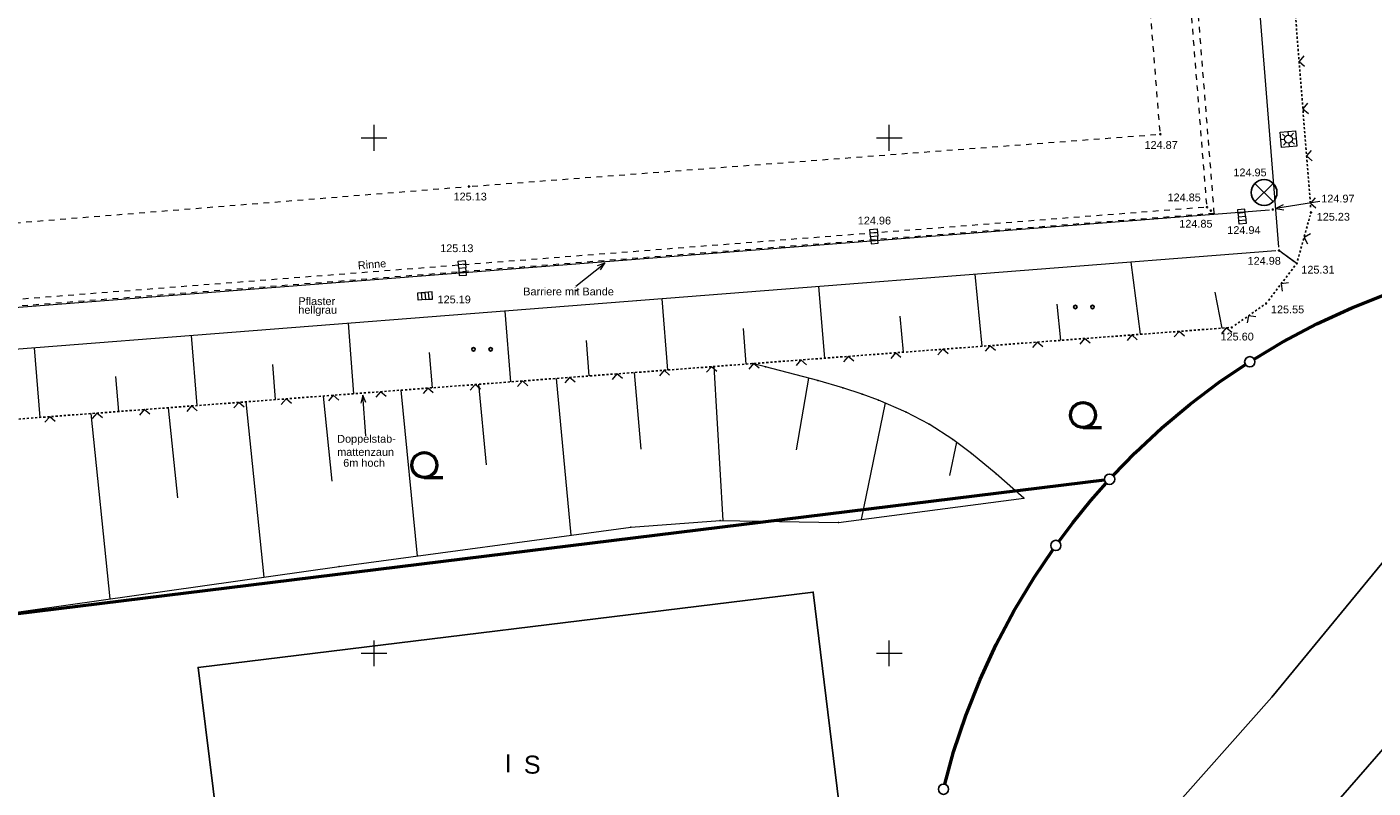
# Model space of a CAD drawing. Header units: metres. Extents: x 32377355 to 32378041, y 5707167 to 5708004.
# Tile 48 of 80: x 32377808 to 32377873, y 5707343 to 5707380. Entities that reach past the tile are written whole.
import ezdxf

# ---------------------------------------------------------------- set-up
doc = ezdxf.new("R2010")
doc.units = ezdxf.units.M
doc.header["$LTSCALE"] = 0.25
for name, pattern in [('LF1', [0]), ('LF2', [2.2, 1.1, -1.1]), ('LF33', [9.2, 0.1, 0, 9.1])]:
    doc.linetypes.add(name, pattern=pattern)
doc.layers.get('0').update_dxf_attribs({"color": 1, "linetype": 'CONTINUOUS'})
for name, color, linetype, lineweight in [('Bauwerke_ Einrichtungen_ Verkehr', 40, 'CONTINUOUS', 25), ('Ebene 71', 71, 'CONTINUOUS', 0), ('Ebene 9082', 7, 'CONTINUOUS', 18), ('Flurstücke_ Grenzpunkte', 51, 'CONTINUOUS', 25), ('Gebäude', 9, 'CONTINUOUS', 25), ('Neues Aufmaß Süd', 122, 'CONTINUOUS', 0), ('Text zu Ebene 9082', 66, 'CONTINUOUS', 0), ('TN_ Siedlung', 211, 'CONTINUOUS', 25), ('Vermessungspunkte', 211, 'CONTINUOUS', 25)]:
    doc.layers.add(name, color=color, linetype=linetype, lineweight=lineweight)
doc.styles.add('N 7 380 - Arial_ normal_ 7 pt', font='Arial.ttf')
doc.styles.add('Schrift rechtsgenei', font='Arial.ttf')

# ---------------------------------------------------------------- blocks, each defined once
blk = doc.blocks.new('*X21')
at = {"color": 7, "linetype": 'LF1', "lineweight": 18}
for p, q in [((32377841.485562, 5707363.905697), (32377841.923243, 5707356.432838)), ((32377833.834413, 5707363.328157), (32377834.546473, 5707355.726785)), ((32377837.623413, 5707363.614168), (32377837.94089, 5707359.896635)), ((32377846.084252, 5707363.34325), (32377845.479618, 5707359.862607)), ((32377822.53304, 5707362.475085), (32377822.95189, 5707358.343492)), ((32377826.30213, 5707362.75959), (32377827.093905, 5707354.71658)), ((32377830.058703, 5707363.043152), (32377830.443627, 5707359.132985)), ((32377815.013013, 5707361.907442), (32377815.462488, 5707357.535142)), ((32377818.76999, 5707362.191035), (32377819.644113, 5707353.687947)), ((32377849.79262, 5707362.140212), (32377848.63153, 5707356.479848)), ((32377811.252515, 5707361.623585), (32377812.183145, 5707352.63821)), ((32377853.261905, 5707360.234605), (32377852.9171, 5707358.6173))]:
    blk.add_line(p, q, dxfattribs=at)
blk = doc.blocks.new('*X33')
at = {"color": 7, "linetype": 'LF1', "lineweight": 18}
for p, q in [((32377862.191737, 5707365.468685), (32377861.731648, 5707368.974485)), ((32377869.770723, 5707368.906003), (32377868.906445, 5707369.536178)), ((32377854.501705, 5707364.88821), (32377854.173475, 5707368.38278)), ((32377846.872795, 5707364.312347), (32377846.577185, 5707367.788092)), ((32377839.252445, 5707363.737132), (32377838.974328, 5707367.192887)), ((32377866.156755, 5707365.76798), (32377865.812225, 5707367.517475)), ((32377831.63662, 5707363.16226), (32377831.367215, 5707366.597353)), ((32377858.330253, 5707365.177202), (32377858.14596, 5707366.928275)), ((32377824.024245, 5707362.587647), (32377823.756503, 5707366.001535)), ((32377843.061597, 5707364.024663), (32377842.91915, 5707365.757612)), ((32377850.685785, 5707364.600167), (32377850.531053, 5707366.34284)), ((32377816.413353, 5707362.013145), (32377816.144165, 5707365.405587)), ((32377835.443888, 5707363.449648), (32377835.307658, 5707365.17241)), ((32377808.803605, 5707361.43873), (32377808.530453, 5707364.809535)), ((32377827.830433, 5707362.874952), (32377827.696145, 5707364.587198)), ((32377820.219553, 5707362.300452), (32377820.084538, 5707364.001975)), ((32377812.609835, 5707361.72604), (32377812.472828, 5707363.416742))]:
    blk.add_line(p, q, dxfattribs=at)
blk = doc.blocks.new('S112')
at = {"color": 0, "lineweight": -2}
for p, q in [((-0.4, 0.4), (0, 0)), ((0, 0), (0.4, 0.4))]:
    blk.add_line(p, q, dxfattribs=at)
blk = doc.blocks.new('S9', base_point=(0, -0.5))
at = {"color": 0, "lineweight": -2}
for p, q in [((-0.5, -0.5), (-0.5, 0)), ((-0.5, 0), (-0.25, 0)), ((-0.25, 0), (0, 0)), ((-0.25, 0), (-0.25, -0.5)), ((0.25, 0), (0, 0)), ((0, 0), (0, -0.5)), ((0.5, 0), (0.25, 0)), ((0.25, -0.5), (0.25, 0)), ((0.5, -0.5), (0.5, 0)), ((-0.25, -0.5), (-0.5, -0.5)), ((0, -0.5), (-0.25, -0.5)), ((0, -0.5), (0.25, -0.5)), ((0.25, -0.5), (0.5, -0.5))]:
    blk.add_line(p, q, dxfattribs=at)
blk = doc.blocks.new('S163')
at = {"lineweight": -2}
blk.add_hatch(color=0, dxfattribs=at).paths.add_polyline_path([(0, 0.031635, -1), (0, -0.031635, -1)], flags=0)
at = {"color": 0, "lineweight": -2}
blk.add_circle((0, 0), 0.031635, dxfattribs=at)
blk = doc.blocks.new('S147')
at = {"color": 0, "lineweight": -2}
for p, q in [((-0.5, 0.5), (0.5, 0.5)), ((-0.5, -0.5), (-0.5, 0.5)), ((-0.25, 0), (-0.5, 0)), ((-0.175, 0.175), (-0.35, 0.35)), ((0, 0.5), (0, 0.25)), ((0.175, 0.175), (0.35, 0.35)), ((0.25, 0), (0.5, 0)), ((0.5, 0.5), (0.5, -0.5)), ((0.5, -0.5), (-0.5, -0.5)), ((-0.175, -0.175), (-0.35, -0.35)), ((0, -0.25), (0, -0.5)), ((0.175, -0.175), (0.35, -0.35))]:
    blk.add_line(p, q, dxfattribs=at)
blk.add_circle((0, 0), 0.25, dxfattribs=at)
blk = doc.blocks.new('Gras_ Grünanlage_ -fläche_ -land')
at = {"lineweight": -2}
h = blk.add_hatch(color=0, dxfattribs=at)
h.paths.add_polyline_path([(-0.415, 0.085, -1), (-0.415, -0.085, -1)], flags=0)
h.paths.add_polyline_path([(0.415, 0.085, -1), (0.415, -0.085, -1)], flags=0)
at = {"color": 0, "lineweight": -2}
for centre in [(-0.415, 0), (0.415, 0)]:
    blk.add_circle(centre, 0.085, dxfattribs=at)
blk = doc.blocks.new('Baumbestand_ Laubholz', base_point=(0.0007, 0))
at = {"color": 0, "lineweight": -2}
blk.add_line((-0.09557, -0.40303), (0.5, -0.40303), dxfattribs=at)
blk.add_circle((-0.09557, 0), 0.40443, dxfattribs=at)
blk = doc.blocks.new('Einsteigeschacht')
at = {"color": 0, "lineweight": -2}
for p, q in [((-0.353585, 0.353585), (0.353585, -0.353585)), ((0.353585, 0.353585), (-0.353585, -0.353585))]:
    blk.add_line(p, q, dxfattribs=at)
blk.add_circle((0, 0), 0.5, dxfattribs=at)
blk = doc.blocks.new('Grenzpunkt mit Abmarkung')
at = {"color": 0, "lineweight": -2}
blk.add_circle((0, 0), 0.5, dxfattribs=at)

msp = doc.modelspace()

# ---------------------------------------------------------------- linework, layer by layer
at = {"layer": 'Bauwerke_ Einrichtungen_ Verkehr', "color": 253, "linetype": 'Continuous', "lineweight": 25, "true_color": 0xb2b2b2}
for p, q in [((32377878.988722, 5707360.543003), (32377868.565722, 5707347.872003)), ((32377882.965723, 5707355.719003), (32377863.421723, 5707333.258003)), ((32377863.443723, 5707333.280002), (32377882.965723, 5707355.719003)), ((32377868.565722, 5707347.872003), (32377861.024723, 5707339.405002))]:
    msp.add_line(p, q, dxfattribs=at)
at = {"layer": 'Ebene 71', "color": 7, "linetype": 'Continuous', "lineweight": 9}
for p, q in [((32377824.999722, 5707374.372003), (32377824.999722, 5707375.622003)), ((32377849.999722, 5707374.372003), (32377849.999722, 5707375.622003)), ((32377824.374722, 5707374.997003), (32377825.624722, 5707374.997003)), ((32377849.374722, 5707374.997003), (32377850.624722, 5707374.997003)), ((32377824.999722, 5707349.372003), (32377824.999722, 5707350.622003)), ((32377849.999722, 5707349.372003), (32377849.999722, 5707350.622003)), ((32377824.374722, 5707349.997003), (32377825.624722, 5707349.997003)), ((32377849.374722, 5707349.997003), (32377850.624722, 5707349.997003))]:
    msp.add_line(p, q, dxfattribs=at)
at = {"layer": 'Flurstücke_ Grenzpunkte', "color": 7, "linetype": 'Continuous', "lineweight": 50}
for p, q in [((32377872.443723, 5707366.756002), (32377874.182723, 5707367.444002)), ((32377870.744723, 5707365.975003), (32377872.443723, 5707366.756002)), ((32377869.091722, 5707365.101002), (32377870.744723, 5707365.975003)), ((32377867.70393, 5707364.2659), (32377869.091722, 5707365.101002)), ((32377866.012722, 5707363.144002), (32377867.28225, 5707363.997518)), ((32377864.590723, 5707362.074002), (32377866.012722, 5707363.144002)), ((32377863.226723, 5707360.931002), (32377864.590723, 5707362.074002)), ((32377861.925723, 5707359.718003), (32377863.226723, 5707360.931002)), ((32377860.86331, 5707358.61691), (32377861.925723, 5707359.718003)), ((32377744.667853, 5707344.16752), (32377860.44159, 5707358.406485)), ((32377859.775722, 5707357.404002), (32377860.524058, 5707358.24977)), ((32377858.904723, 5707356.333003), (32377859.775722, 5707357.404002)), ((32377858.2292, 5707355.427392), (32377858.904723, 5707356.333003)), ((32377857.027723, 5707353.680003), (32377857.93914, 5707355.020272)), ((32377856.061723, 5707352.078002), (32377857.027723, 5707353.680003)), ((32377855.185723, 5707350.425002), (32377856.061723, 5707352.078002)), ((32377854.402723, 5707348.726002), (32377855.185723, 5707350.425002)), ((32377853.713723, 5707346.986003), (32377854.402723, 5707348.726002)), ((32377853.122722, 5707345.212002), (32377853.713723, 5707346.986003)), ((32377852.69559, 5707343.648168), (32377853.122722, 5707345.212002))]:
    msp.add_line(p, q, dxfattribs=at)
at = {"layer": 'Gebäude', "color": 7, "linetype": 'Continuous', "lineweight": 25}
for p, q in [((32377846.305723, 5707352.964003), (32377816.471723, 5707349.303002)), ((32377848.751722, 5707333.045002), (32377846.305723, 5707352.964003)), ((32377816.471723, 5707349.303002), (32377818.910723, 5707329.380002))]:
    msp.add_line(p, q, dxfattribs=at)
at = {"layer": 'Gebäude', "color": 7, "lineweight": 18}
for p in [(32377846.305723, 5707352.964003), (32377816.471723, 5707349.303002)]:
    msp.add_point(p, dxfattribs=at)
at = {"layer": 'Neues Aufmaß Süd', "color": 7, "linetype": 'LF33', "lineweight": 25}
for p, q in [((32377861.54798, 5707483.979045), (32377870.452598, 5707371.532085)), ((32377869.812213, 5707369.053852, 125.305), (32377870.42323, 5707371.23115, 125.231)), ((32377869.67746, 5707368.784002, 125.325), (32377868.380982, 5707367.088, 125.533)), ((32377868.16178, 5707366.878138, 125.552), (32377866.746663, 5707365.890865, 125.594)), ((32377866.467595, 5707365.791442), (32377843.35314, 5707364.04667)), ((32377843.35314, 5707364.04667), (32377790.426973, 5707360.051587))]:
    msp.add_line(p, q, dxfattribs=at)
at = {"layer": 'Neues Aufmaß Süd', "color": 7, "linetype": 'LF2', "lineweight": 18}
for p, q in [((32377865.401485, 5707371.786075, 124.847), (32377856.476957, 5707483.420927, 124.859)), ((32377865.768957, 5707371.329613), (32377856.7936, 5707483.600293)), ((32377863.135442, 5707375.326073, 124.87), (32377858.967002, 5707427.28593, 124.853)), ((32377829.759847, 5707372.651565, 125.13), (32377862.994595, 5707375.161438, 124.871)), ((32377795.514793, 5707369.906275, 125.412), (32377829.45365, 5707372.627728, 125.132)), ((32377865.260618, 5707371.621137, 124.848), (32377793.794825, 5707366.082867, 125.429)), ((32377865.768957, 5707371.329613), (32377793.667213, 5707365.74206))]:
    msp.add_line(p, q, dxfattribs=at)
at = {"layer": 'Neues Aufmaß Süd', "color": 7, "linetype": 'LF1', "lineweight": 18}
for p, q in [((32377868.894228, 5707369.689252), (32377859.78341, 5707483.83931)), ((32377793.69282, 5707365.687927, 125.445), (32377868.454622, 5707371.512075, 124.972)), ((32377868.753353, 5707369.524192, 124.985), (32377790.959815, 5707363.433988, 125.39)), ((32377869.030528, 5707369.445705, 125.031), (32377869.64664, 5707368.996475, 125.263)), ((32377843.984723, 5707363.884003), (32377843.35314, 5707364.04667)), ((32377846.531723, 5707363.228002), (32377843.984723, 5707363.884003)), ((32377847.737723, 5707362.877002), (32377846.531723, 5707363.228002)), ((32377848.676723, 5707362.570002), (32377847.737723, 5707362.877002)), ((32377849.476723, 5707362.276003), (32377848.676723, 5707362.570002)), ((32377850.816723, 5707361.700002), (32377849.476723, 5707362.276003)), ((32377851.933722, 5707361.109002), (32377850.816723, 5707361.700002)), ((32377853.082722, 5707360.368002), (32377851.933722, 5707361.109002)), ((32377853.986722, 5707359.695002), (32377853.082722, 5707360.368002)), ((32377855.189723, 5707358.705002), (32377853.986722, 5707359.695002)), ((32377856.534722, 5707357.523002), (32377855.189723, 5707358.705002)), ((32377847.541723, 5707356.336002), (32377856.534722, 5707357.523002)), ((32377823.297722, 5707354.202003), (32377837.454723, 5707356.121002)), ((32377837.454723, 5707356.121002), (32377841.797722, 5707356.435003)), ((32377841.797722, 5707356.435003), (32377847.541723, 5707356.336002)), ((32377764.959723, 5707345.994002), (32377823.297722, 5707354.202003))]:
    msp.add_line(p, q, dxfattribs=at)
at = {"layer": 'Neues Aufmaß Süd', "color": 7, "linetype": 'Continuous', "lineweight": 18}
for points in [[(32377834.792355, 5707367.80387), (32377836.200345, 5707368.91997)], [(32377835.984125, 5707368.589065), (32377836.200345, 5707368.91997), (32377835.828825, 5707368.784977)], [(32377824.601235, 5707362.154067), (32377824.448845, 5707362.518798), (32377824.351918, 5707362.13558)], [(32377824.594815, 5707360.550258), (32377824.448845, 5707362.518798)]]:
    msp.add_lwpolyline(points, dxfattribs=at)
at = {"layer": 'Neues Aufmaß Süd', "color": 7, "lineweight": 18}
for p in [(32377865.768957, 5707371.329613), (32377843.35314, 5707364.04667), (32377843.984723, 5707363.884003), (32377846.531723, 5707363.228002), (32377847.737723, 5707362.877002), (32377848.676723, 5707362.570002), (32377849.476723, 5707362.276003), (32377850.816723, 5707361.700002), (32377851.933722, 5707361.109002), (32377853.082722, 5707360.368002), (32377853.986722, 5707359.695002), (32377855.189723, 5707358.705002), (32377856.534722, 5707357.523002), (32377837.454723, 5707356.121002), (32377837.454723, 5707356.121002), (32377841.797722, 5707356.435003), (32377841.797722, 5707356.435003), (32377847.541723, 5707356.336002), (32377847.541723, 5707356.336002), (32377823.297722, 5707354.202003), (32377823.297722, 5707354.202003)]:
    msp.add_point(p, dxfattribs=at)
at = {"layer": 'Text zu Ebene 9082', "color": 7, "linetype": 'Continuous', "lineweight": 18}
for points in [[(32377870.885463, 5707371.90299), (32377868.75783, 5707371.565737)], [(32377869.108638, 5707371.747902), (32377868.75783, 5707371.565737), (32377869.147775, 5707371.500987)]]:
    msp.add_lwpolyline(points, dxfattribs=at)
at = {"layer": 'TN_ Siedlung', "color": 253, "linetype": 'Continuous', "lineweight": 25, "true_color": 0xb2b2b2}
for p, q in [((32377872.443723, 5707366.756002), (32377874.182723, 5707367.444002)), ((32377870.744723, 5707365.975003), (32377872.443723, 5707366.756002)), ((32377869.091722, 5707365.101002), (32377870.744723, 5707365.975003)), ((32377867.70393, 5707364.2659), (32377869.091722, 5707365.101002)), ((32377866.012722, 5707363.144002), (32377867.28225, 5707363.997518)), ((32377864.590723, 5707362.074002), (32377866.012722, 5707363.144002)), ((32377863.226723, 5707360.931002), (32377864.590723, 5707362.074002)), ((32377861.925723, 5707359.718003), (32377863.226723, 5707360.931002)), ((32377860.86331, 5707358.61691), (32377861.925723, 5707359.718003)), ((32377860.44159, 5707358.406485), (32377744.667853, 5707344.16752)), ((32377859.775722, 5707357.404002), (32377860.524058, 5707358.24977)), ((32377858.904723, 5707356.333003), (32377859.775722, 5707357.404002)), ((32377858.2292, 5707355.427392), (32377858.904723, 5707356.333003)), ((32377857.027723, 5707353.680003), (32377857.93914, 5707355.020272)), ((32377856.061723, 5707352.078002), (32377857.027723, 5707353.680003)), ((32377855.185723, 5707350.425002), (32377856.061723, 5707352.078002)), ((32377854.402723, 5707348.726002), (32377855.185723, 5707350.425002)), ((32377853.713723, 5707346.986003), (32377854.402723, 5707348.726002)), ((32377853.122722, 5707345.212002), (32377853.713723, 5707346.986003)), ((32377852.69559, 5707343.648168), (32377853.122722, 5707345.212002))]:
    msp.add_line(p, q, dxfattribs=at)
at = {"layer": 'Vermessungspunkte', "color": 7, "lineweight": 18}
msp.add_point((32377834.815722, 5707367.589003), dxfattribs=at)

# ---------------------------------------------------------------- block references
at = {"layer": 'Ebene 9082', "color": 7, "lineweight": 25, "xscale": 1.25, "yscale": 1.25, "zscale": 1.25}
msp.add_blockref('Einsteigeschacht', (32377868.185723, 5707372.346002, 124.952), dxfattribs=at)
at = {"layer": 'Ebene 9082', "color": 116, "lineweight": 25, "true_color": 0x008230}
for p in [(32377859.44259, 5707366.79675), (32377830.240417, 5707364.740275)]:
    msp.add_blockref('Gras_ Grünanlage_ -fläche_ -land', p, dxfattribs=at)
at = {"layer": 'Ebene 9082', "color": 116, "lineweight": 50, "true_color": 0x008230, "xscale": 1.5, "yscale": 1.5, "zscale": 1.5}
for p in [(32377859.544178, 5707361.554782), (32377827.582123, 5707359.127307)]:
    msp.add_blockref('Baumbestand_ Laubholz', p, dxfattribs=at)
at = {"layer": 'Flurstücke_ Grenzpunkte', "color": 7, "lineweight": 25, "xscale": 0.5, "yscale": 0.5, "zscale": 0.5}
for p in [(32377867.489723, 5707364.137002), (32377860.689723, 5707358.437002), (32377858.079723, 5707355.227002), (32377852.629723, 5707343.407003)]:
    msp.add_blockref('Grenzpunkt mit Abmarkung', p, dxfattribs=at)
at = {"layer": 'Neues Aufmaß Süd', "color": 7, "lineweight": 18}
for name, p, xscale, yscale, zscale, rotation in [('S112', (32377869.884795, 5707378.702263), 0.625, 0.625, 0.625, 274.528), ('S112', (32377870.066363, 5707376.40944), 0.625, 0.625, 0.625, 274.528), ('S147', (32377869.368723, 5707374.933002, 124.974), 0.75, 0.75, 0.75, 5.064), ('S112', (32377870.24793, 5707374.116617), 0.625, 0.625, 0.625, 274.528), ('S112', (32377870.429498, 5707371.823795), 0.625, 0.625, 0.625, 274.528), ('S9', (32377867.284722, 5707371.195002, 124.938), 0.7, 0.7, 0.7, 95.71600000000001), ('S9', (32377849.086723, 5707370.199002, 124.965), 0.7, 0.7, 0.7, 275.195), ('S112', (32377870.124475, 5707370.166573, 125.267), 0.625, 0.625, 0.625, 254.325), ('S9', (32377829.105723, 5707368.664002, 125.13), 0.7, 0.7, 0.7, 274.5409999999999), ('S112', (32377869.014038, 5707367.91614, 125.431), 0.625, 0.625, 0.625, 232.605), ('S9', (32377827.491723, 5707367.154002, 125.189), 0.7, 0.7, 0.7, 4.069), ('S112', (32377867.433718, 5707366.370198, 125.574), 0.625, 0.625, 0.625, 214.902), ('S112', (32377866.352815, 5707365.78278), 0.625, 0.625, 0.625, 184.317), ('S112', (32377857.178915, 5707365.090295), 0.625, 0.625, 0.625, 184.317), ('S112', (32377859.47239, 5707365.263418), 0.625, 0.625, 0.625, 184.317), ('S112', (32377861.765865, 5707365.436537), 0.625, 0.625, 0.625, 184.317), ('S112', (32377864.05934, 5707365.609657), 0.625, 0.625, 0.625, 184.317), ('S112', (32377848.005013, 5707364.397812), 0.625, 0.625, 0.625, 184.317), ('S112', (32377850.298487, 5707364.570933), 0.625, 0.625, 0.625, 184.317), ('S112', (32377852.591963, 5707364.744055), 0.625, 0.625, 0.625, 184.317), ('S112', (32377854.885437, 5707364.917175), 0.625, 0.625, 0.625, 184.317), ('S112', (32377841.367563, 5707363.89679), 0.625, 0.625, 0.625, 184.317), ('S112', (32377843.418063, 5707364.05157), 0.625, 0.625, 0.625, 184.317), ('S112', (32377845.711538, 5707364.224693), 0.625, 0.625, 0.625, 184.317), ('S112', (32377832.19366, 5707363.204308), 0.625, 0.625, 0.625, 184.317), ('S112', (32377834.487138, 5707363.377427), 0.625, 0.625, 0.625, 184.317), ('S112', (32377836.780613, 5707363.55055), 0.625, 0.625, 0.625, 184.317), ('S112', (32377839.074088, 5707363.72367), 0.625, 0.625, 0.625, 184.317), ('S112', (32377823.01976, 5707362.511825), 0.625, 0.625, 0.625, 184.317), ('S112', (32377825.313235, 5707362.684945), 0.625, 0.625, 0.625, 184.317), ('S112', (32377827.60671, 5707362.858065), 0.625, 0.625, 0.625, 184.317), ('S112', (32377829.900185, 5707363.031187), 0.625, 0.625, 0.625, 184.317), ('S112', (32377813.845858, 5707361.81934), 0.625, 0.625, 0.625, 184.317), ('S112', (32377816.139332, 5707361.992462), 0.625, 0.625, 0.625, 184.317), ('S112', (32377818.43281, 5707362.165582), 0.625, 0.625, 0.625, 184.317), ('S112', (32377820.726285, 5707362.338702), 0.625, 0.625, 0.625, 184.317), ('S112', (32377809.258908, 5707361.473097), 0.625, 0.625, 0.625, 184.317), ('S112', (32377811.552383, 5707361.64622), 0.625, 0.625, 0.625, 184.317)]:
    msp.add_blockref(name, p, dxfattribs=dict(at, xscale=xscale, yscale=yscale, zscale=zscale, rotation=rotation))
at = {"layer": 'Neues Aufmaß Süd', "color": 7, "lineweight": 25, "xscale": 0.88, "yscale": 0.88, "zscale": 0.88}
for p in [(32377863.147723, 5707375.173003, 124.87), (32377829.606723, 5707372.640003, 125.131), (32377865.413723, 5707371.633003, 124.847), (32377865.601723, 5707371.463003, 124.854), (32377868.607723, 5707371.524002, 124.971), (32377870.464722, 5707371.379002, 125.226), (32377868.906445, 5707369.536178, 124.984), (32377869.770723, 5707368.906003, 125.31), (32377868.287723, 5707366.966002, 125.548), (32377866.620723, 5707365.803002, 125.598)]:
    msp.add_blockref('S163', p, dxfattribs=at)
at = {"layer": 'Neues Aufmaß Süd', "color": 7, "lineweight": 18}
for name in ['*X33', '*X21']:
    msp.add_blockref(name, (0, 0), dxfattribs=at)

# ---------------------------------------------------------------- texts
at = {"layer": 'Gebäude', "color": 7, "lineweight": 35, "char_height": 0.875, "attachment_point": 7, "line_spacing_factor": 0.69, "style": 'N 7 380 - Arial_ normal_ 7 pt'}
for s, insert in [('I', (32377831.34091, 5707344.227502)), ('S', (32377832.26641, 5707344.148502))]:
    msp.add_mtext(s, dxfattribs=dict(at, insert=insert))
at = {"layer": 'Neues Aufmaß Süd', "color": 7, "lineweight": 18, "insert": (32377824.226285, 5707368.613785), "char_height": 0.3775, "attachment_point": 7, "rotation": 4.52166031, "line_spacing_factor": 0.69, "style": 'Schrift rechtsgenei'}
msp.add_mtext('Rinne', dxfattribs=at)
at = {"layer": 'Neues Aufmaß Süd', "color": 7, "lineweight": 18, "char_height": 0.3775, "attachment_point": 7, "line_spacing_factor": 0.69, "style": 'Schrift rechtsgenei'}
for s, insert in [('Barriere mit Bande', (32377832.238355, 5707367.35087)), ('Pflaster', (32377821.324598, 5707366.880395)), ('hellgrau', (32377821.324598, 5707366.351895)), ('Doppelstab-', (32377823.210415, 5707360.097257)), ('mattenzaun', (32377823.210415, 5707359.568757)), ('  6m hoch', (32377823.210415, 5707359.040257))]:
    msp.add_mtext(s, dxfattribs=dict(at, insert=insert))
at = {"layer": 'Text zu Ebene 9082', "color": 7, "lineweight": 18, "char_height": 0.3775, "attachment_point": 7, "line_spacing_factor": 0.69, "style": 'Schrift rechtsgenei'}
for s, insert in [('124.87', (32377862.382235, 5707374.456438, 124.87)), ('124.95', (32377866.695523, 5707373.124327, 124.952)), ('125.13', (32377828.856118, 5707371.954142, 125.131)), ('124.85', (32377863.500548, 5707371.91319, 124.847)), ('124.97', (32377870.960963, 5707371.856205, 124.971)), ('124.96', (32377848.470265, 5707370.790648, 124.965)), ('124.85', (32377864.07062, 5707370.636727, 124.854)), ('125.23', (32377870.737275, 5707370.9743, 125.226)), ('124.94', (32377866.399785, 5707370.327922, 124.938)), ('125.13', (32377828.206907, 5707369.447855, 125.13)), ('124.98', (32377867.384635, 5707368.838682, 124.984)), ('125.31', (32377869.991395, 5707368.407085, 125.31)), ('125.19', (32377828.08062, 5707366.965253, 125.189)), ('125.55', (32377868.51699, 5707366.481688, 125.548)), ('125.60', (32377866.071198, 5707365.163385, 125.598))]:
    msp.add_mtext(s, dxfattribs=dict(at, insert=insert))

doc.saveas('drawing.dxf')
